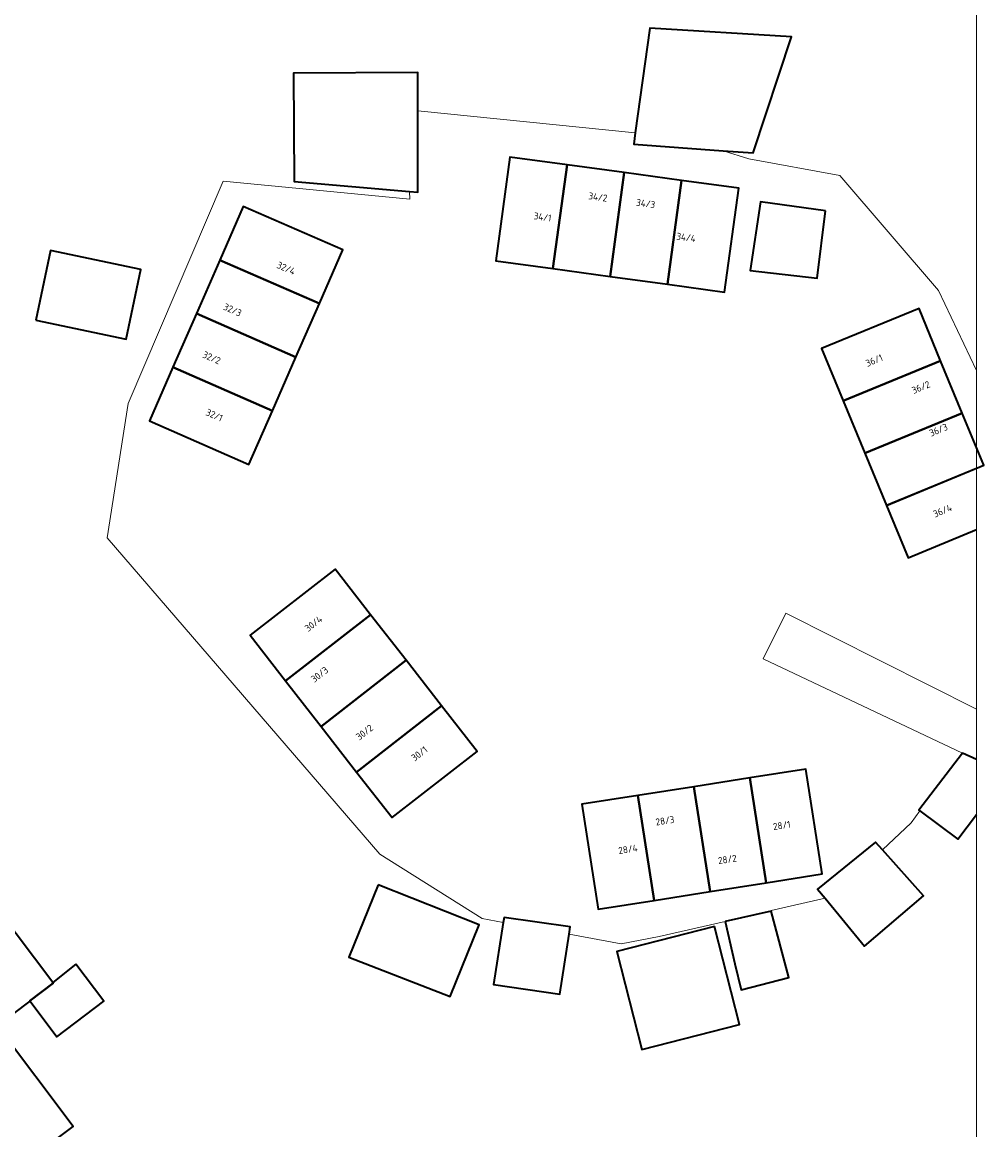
# Model space of a CAD drawing. Header units: metres. Extents: x 154991 to 155595, y 461305 to 461800.
# Tile 82 of 88: x 155535 to 155585, y 461645 to 461702. Entities that reach past the tile are written whole.
import ezdxf
from ezdxf.enums import TextEntityAlignment as Align

# ---------------------------------------------------------------- set-up
doc = ezdxf.new("R2010")
doc.units = ezdxf.units.M
for name, color, linetype, lineweight in [('B-WE-IE-TERREINAFSCHEIDING_KUNSTMATIG_HEKWERK-G', 20, 'IE-TERREINAFSCHEIDING_KUNSTMATIG-SO', 18), ('B-WE-OG-BEBOUWING-GV', 7, 'Continuous', 35), ('B-WE-OG-BEBOUWING-T18', 10, 'Continuous', 18), ('B-WE-OG-TERREIN_BEGROEID-GV', 7, 'Continuous', 18), ('B-WE-OG-TERREIN_ERF-GV', 7, 'Continuous', 18), ('B-WE-VH-VERHARDING_HALFVERHARDING_GRIND-GV', 252, 'Continuous', 18)]:
    doc.layers.add(name, color=color, linetype=linetype, lineweight=lineweight)
doc.layers.add('X-XX-AL-HULPLIJN-G', color=210, linetype='Continuous', lineweight=18, plot=False)
doc.styles.add('NLCS-ISO-M200-T18', font='NLCS-ISO.ttf', dxfattribs={"height": 0.36})
doc.linetypes.add('IE-TERREINAFSCHEIDING_KUNSTMATIG-SO', pattern='A,4,[82,NLCS.SHX,S=0.75,R=90,X=0,Y=0],4,-2', length=10)

msp = doc.modelspace()

# ---------------------------------------------------------------- linework, layer by layer
at = {"layer": 'B-WE-IE-TERREINAFSCHEIDING_KUNSTMATIG_HEKWERK-G', "flags": 128}
for points in [[(155566.964, 461696.387), (155555.665, 461697.514)], [(155571.533, 461695.45), (155572.864, 461695.022)], [(155572.864, 461695.022), (155571.533, 461695.45)], [(155577.591, 461694.167), (155572.864, 461695.022)], [(155555.235, 461693.339), (155555.248, 461692.926), (155545.554, 461693.869), (155540.618, 461682.323), (155539.539, 461675.339), (155553.703, 461658.925), (155559.014, 461655.574), (155560.109, 461655.375)], [(155582.705, 461688.183), (155577.591, 461694.167)], [(155584.678, 461684.042), (155582.705, 461688.183)], [(155579.799, 461659.146), (155581.295, 461660.543), (155581.737, 461661.173)], [(155574.013, 461655.989), (155576.817, 461656.63)], [(155574.013, 461655.989), (155574.022, 461655.956)], [(155563.521, 461654.755), (155566.237, 461654.261), (155568.209, 461654.643)]]:
    msp.add_lwpolyline(points, dxfattribs=at)
at = {"layer": 'B-WE-OG-BEBOUWING-GV', "flags": 128}
for points in [[(155571.533, 461695.45), (155573.092, 461695.335), (155575.069, 461701.36), (155567.716, 461701.816), (155566.964, 461696.387), (155566.882, 461695.793)], [(155555.235, 461693.339), (155555.665, 461693.303), (155555.665, 461697.514), (155555.665, 461699.513), (155549.205, 461699.471), (155549.246, 461693.845)], [(155563.421, 461694.716), (155560.45, 461695.122), (155559.715, 461689.732), (155562.688, 461689.327)], [(155566.394, 461694.311), (155563.421, 461694.716), (155562.688, 461689.327), (155565.66, 461688.922)], [(155565.66, 461688.922), (155568.633, 461688.518), (155569.366, 461693.905), (155566.394, 461694.311)], [(155568.633, 461688.518), (155571.603, 461688.113), (155572.338, 461693.499), (155569.366, 461693.905)], [(155576.847, 461692.333), (155573.469, 461692.793), (155572.928, 461689.226), (155576.414, 461688.833)], [(155545.387, 461689.773), (155550.556, 461687.511), (155551.775, 461690.297), (155546.606, 461692.558)], [(155535.831, 461686.655), (155540.522, 461685.666), (155541.283, 461689.281), (155536.592, 461690.269)], [(155550.556, 461687.511), (155545.387, 461689.773), (155544.169, 461686.988), (155549.337, 461684.726)], [(155542.951, 461684.202), (155548.119, 461681.941), (155549.337, 461684.726), (155544.169, 461686.988)], [(155577.762, 461682.454), (155582.822, 461684.544), (155581.698, 461687.264), (155576.638, 461685.173)], [(155582.822, 461684.544), (155577.762, 461682.454), (155578.883, 461679.739), (155583.943, 461681.829)], [(155548.119, 461681.941), (155542.951, 461684.202), (155541.732, 461681.417), (155546.9, 461679.156)], [(155580.005, 461677.024), (155585.065, 461679.114), (155583.943, 461681.829), (155578.883, 461679.739)], [(155553.22, 461671.354), (155551.375, 461673.723), (155546.959, 461670.283), (155548.803, 461667.915)], [(155550.647, 461665.548), (155555.063, 461668.987), (155553.22, 461671.354), (155548.803, 461667.915)], [(155552.49, 461663.181), (155556.906, 461666.62), (155555.063, 461668.987), (155550.647, 461665.548)], [(155556.906, 461666.62), (155552.49, 461663.181), (155554.333, 461660.815), (155558.749, 461664.253)], [(155573.765, 461657.434), (155576.671, 461657.892), (155575.816, 461663.336), (155572.909, 461662.879)], [(155572.909, 461662.879), (155570.002, 461662.422), (155570.858, 461656.976), (155573.765, 461657.434)], [(155567.952, 461656.519), (155570.858, 461656.976), (155570.002, 461662.422), (155567.096, 461661.965)], [(155567.952, 461656.519), (155567.096, 461661.965), (155564.186, 461661.508), (155565.041, 461656.06)], [(155576.817, 461656.63), (155578.873, 461654.141), (155581.927, 461656.762), (155579.799, 461659.146), (155579.441, 461659.547), (155576.427, 461657.101)], [(155536.706, 461652.26), (155531.89, 461658.643), (155529.251, 461656.651), (155530.478, 461655.025), (155530.194, 461654.811), (155529.851, 461655.266), (155528.613, 461654.332), (155528.165, 461654.927), (155525.767, 461653.118), (155526.215, 461652.523), (155523.055, 461650.138), (155523.45, 461649.615), (155522.848, 461649.16), (155524.659, 461646.761), (155525.261, 461647.215), (155527.014, 461644.892), (155533.811, 461650.022), (155533.831, 461649.995), (155535.534, 461651.28), (155535.514, 461651.307), (155536.732, 461652.226)], [(155553.604, 461657.331), (155552.09, 461653.575), (155557.346, 461651.52), (155558.847, 461655.249)], [(155571.632, 461655.415), (155572.128, 461653.221), (155572.459, 461651.871), (155574.929, 461652.517), (155574.022, 461655.956)], [(155563.521, 461654.755), (155563.581, 461655.141), (155560.149, 461655.628), (155560.109, 461655.375), (155559.594, 461652.155), (155563.04, 461651.654)], [(155571.075, 461655.162), (155566.004, 461653.864), (155567.306, 461648.774), (155572.378, 461650.072)], [(155537.91, 461653.202), (155536.706, 461652.26), (155536.732, 461652.226), (155535.514, 461651.307), (155535.534, 461651.28), (155536.924, 461649.439), (155539.361, 461651.278)], [(155533.831, 461649.995), (155533.811, 461650.022), (155527.014, 461644.892), (155528.767, 461642.569), (155528.171, 461642.119), (155529.98, 461639.725), (155530.575, 461640.173), (155530.968, 461639.652), (155534.128, 461642.036), (155534.576, 461641.441), (155536.973, 461643.25), (155536.524, 461643.844), (155537.765, 461644.781)]]:
    msp.add_lwpolyline(points, close=True, dxfattribs=at)
for points in [[(155584.678, 461678.954), (155580.005, 461677.024), (155581.127, 461674.309), (155584.678, 461675.777)], [(155584.678, 461663.827), (155583.965, 461664.164), (155581.694, 461661.205), (155581.737, 461661.173), (155583.715, 461659.704), (155584.678, 461660.983)]]:
    msp.add_lwpolyline(points, dxfattribs=at)
at = {"layer": 'B-WE-OG-TERREIN_BEGROEID-GV', "flags": 128}
for points in [[(155584.678, 461684.042), (155582.705, 461688.183), (155577.591, 461694.167), (155572.864, 461695.022), (155571.533, 461695.45), (155566.882, 461695.793), (155566.964, 461696.387), (155555.665, 461697.514), (155555.665, 461693.303), (155555.235, 461693.339), (155555.248, 461692.926), (155545.554, 461693.869), (155540.618, 461682.323), (155539.539, 461675.339), (155553.703, 461658.925), (155559.014, 461655.574), (155560.109, 461655.375), (155560.149, 461655.628), (155563.581, 461655.141), (155563.521, 461654.755), (155566.237, 461654.261), (155568.209, 461654.643), (155571.632, 461655.415), (155574.022, 461655.956), (155574.013, 461655.989), (155576.817, 461656.63), (155576.427, 461657.101), (155579.441, 461659.547), (155579.799, 461659.146), (155581.295, 461660.543), (155581.737, 461661.173), (155581.694, 461661.205), (155583.965, 461664.164), (155573.597, 461669.065), (155574.79, 461671.431), (155584.678, 461666.442)], [(155584.678, 461675.777), (155581.127, 461674.309), (155580.005, 461677.024), (155578.883, 461679.739), (155577.762, 461682.454), (155576.638, 461685.173), (155581.698, 461687.264), (155582.822, 461684.544), (155583.943, 461681.829), (155584.678, 461680.05)]]:
    msp.add_lwpolyline(points, dxfattribs=at)
for points in [[(155568.633, 461688.518), (155565.66, 461688.922), (155562.688, 461689.327), (155559.715, 461689.732), (155560.45, 461695.122), (155563.421, 461694.716), (155566.394, 461694.311), (155569.366, 461693.905), (155572.338, 461693.499), (155571.603, 461688.113)], [(155576.847, 461692.333), (155576.414, 461688.833), (155572.928, 461689.226), (155573.469, 461692.793)], [(155545.387, 461689.773), (155546.606, 461692.558), (155551.775, 461690.297), (155550.556, 461687.511), (155549.337, 461684.726), (155548.119, 461681.941), (155546.9, 461679.156), (155541.732, 461681.417), (155542.951, 461684.202), (155544.169, 461686.988)], [(155553.22, 461671.354), (155555.063, 461668.987), (155556.906, 461666.62), (155558.749, 461664.253), (155554.333, 461660.815), (155552.49, 461663.181), (155550.647, 461665.548), (155548.803, 461667.915), (155546.959, 461670.283), (155551.375, 461673.723)], [(155570.858, 461656.976), (155567.952, 461656.519), (155565.041, 461656.06), (155564.186, 461661.508), (155567.096, 461661.965), (155570.002, 461662.422), (155572.909, 461662.879), (155575.816, 461663.336), (155576.671, 461657.892), (155573.765, 461657.434)]]:
    msp.add_lwpolyline(points, close=True, dxfattribs=at)
at = {"layer": 'B-WE-OG-TERREIN_ERF-GV', "flags": 128}
for points in [[(155563.521, 461654.755), (155563.04, 461651.654), (155559.594, 461652.155), (155560.109, 461655.375), (155559.014, 461655.574), (155553.703, 461658.925), (155539.539, 461675.339), (155540.618, 461682.323), (155545.554, 461693.869), (155555.248, 461692.926), (155555.235, 461693.339), (155549.246, 461693.845), (155549.205, 461699.471), (155555.665, 461699.513), (155555.665, 461697.514), (155566.964, 461696.387), (155567.716, 461701.816), (155575.069, 461701.36), (155573.092, 461695.335), (155571.533, 461695.45), (155572.864, 461695.022), (155577.591, 461694.167), (155582.705, 461688.183), (155584.678, 461684.042)], [(155584.678, 461660.983), (155583.715, 461659.704), (155581.737, 461661.173), (155581.295, 461660.543), (155579.799, 461659.146), (155581.927, 461656.762), (155578.873, 461654.141), (155576.817, 461656.63), (155574.013, 461655.989), (155574.022, 461655.956), (155574.929, 461652.517), (155572.459, 461651.871), (155572.128, 461653.221), (155571.632, 461655.415), (155568.209, 461654.643), (155566.237, 461654.261), (155563.521, 461654.755)], [(155531.89, 461658.643), (155536.706, 461652.26), (155537.91, 461653.202), (155539.361, 461651.278), (155536.924, 461649.439), (155535.534, 461651.28), (155533.831, 461649.995), (155537.765, 461644.781), (155536.524, 461643.844), (155536.973, 461643.25), (155534.576, 461641.441)]]:
    msp.add_lwpolyline(points, dxfattribs=at)
for points in [[(155535.831, 461686.655), (155536.592, 461690.269), (155541.283, 461689.281), (155540.522, 461685.666)], [(155553.604, 461657.331), (155558.847, 461655.249), (155557.346, 461651.52), (155552.09, 461653.575)], [(155571.075, 461655.162), (155572.378, 461650.072), (155567.306, 461648.774), (155566.004, 461653.864)]]:
    msp.add_lwpolyline(points, close=True, dxfattribs=at)
at = {"layer": 'B-WE-VH-VERHARDING_HALFVERHARDING_GRIND-GV', "flags": 128}
msp.add_lwpolyline([(155584.678, 461666.442), (155574.79, 461671.431), (155573.597, 461669.065), (155583.965, 461664.164), (155584.678, 461663.827)], dxfattribs=at)
at = {"layer": 'X-XX-AL-HULPLIJN-G'}
msp.add_lwpolyline([(155584.678, 461304.911), (155002.41, 461304.911), (155002.41, 461797.142), (155584.678, 461797.142)], close=True, dxfattribs=at)

# ---------------------------------------------------------------- texts
at = {"layer": 'B-WE-OG-BEBOUWING-T18', "style": 'NLCS-ISO-M200-T18'}
for s, rotation, p in [('34/2', 352.2, (155565.023, 461693.046)), ('34/3', 352.2, (155567.504, 461692.708)), ('34/1', 352.2, (155562.15, 461692.01)), ('34/4', 352.2, (155569.6, 461690.95)), ('32/4', 336.4, (155548.83, 461689.35)), ('32/3', 336.4, (155546.047, 461687.185)), ('32/2', 336.4, (155544.961, 461684.702)), ('36/1', 22.5, (155579.37, 461684.56)), ('36/2', 22.5, (155581.796, 461683.164)), ('32/1', 336.4, (155545.1, 461681.72)), ('36/3', 22.5, (155582.711, 461680.949)), ('36/4', 22.5, (155582.92, 461676.75)), ('30/4', 37.9, (155550.25, 461670.89)), ('30/3', 37.9, (155550.567, 461668.251)), ('30/2', 37.9, (155552.902, 461665.251)), ('30/1', 37.9, (155555.75, 461664.14)), ('28/3', 8.9, (155568.505, 461660.655)), ('28/1', 8.9, (155574.57, 461660.41)), ('28/4', 8.9, (155566.58, 461659.17)), ('28/2', 8.9, (155571.744, 461658.647))]:
    msp.add_text(s, height=0.36, rotation=rotation, dxfattribs=at).set_placement(p, align=Align.MIDDLE)

doc.saveas('drawing.dxf')
